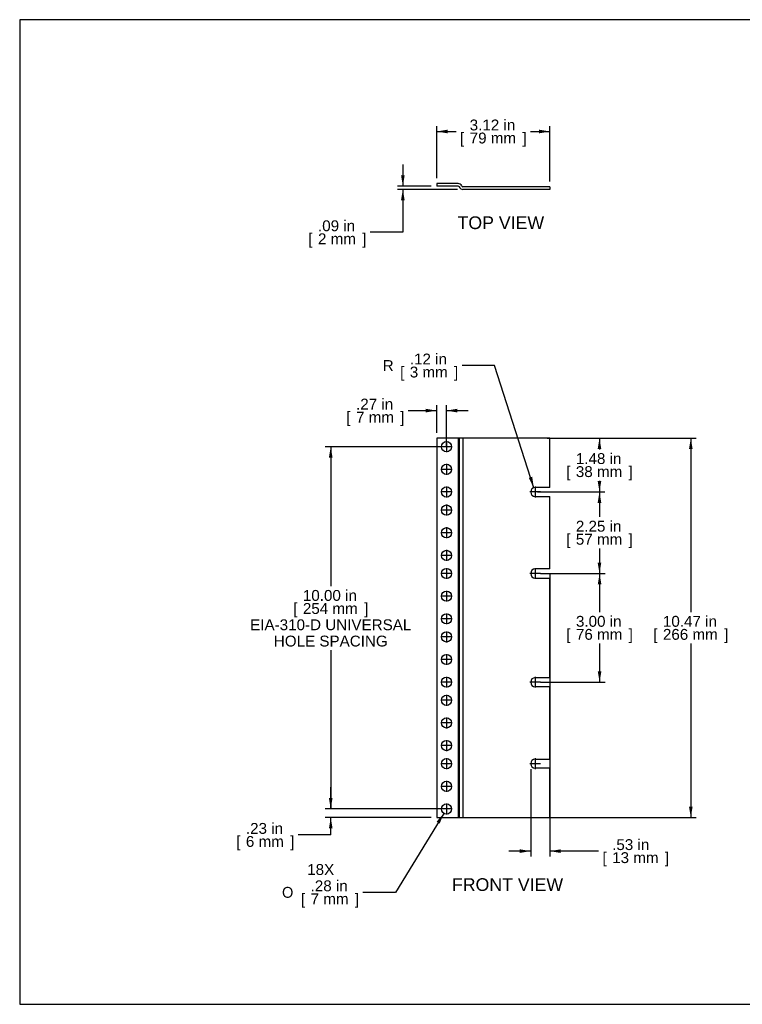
# Model space of a CAD drawing. Header units: inches. Extents: x 0 to 36.4, y -0.1 to 27.2.
# Tile 1 of 11: x 0 to 19.9, y 0 to 27.2. Entities that reach past the tile are written whole.
import ezdxf
from ezdxf.enums import TextEntityAlignment as Align
from ezdxf.lldxf.tags import DXFTag

# ---------------------------------------------------------------- set-up
doc = ezdxf.new("R2010")
doc.units = ezdxf.units.IN
doc.header["$MEASUREMENT"] = 0
doc.layers.add('COM41599', color=7, linetype='Continuous')
doc.layers.add('Default', color=7, linetype='Continuous')
doc.styles.add('SEACAD_Arial', font='arial.ttf')
doc.styles.add('SEACAD_Solid_Edge_ANSI1_Symbols', font='txt')
tags = doc.linetypes.add('CENTER2', pattern=[1.125, 0.75, -0.125, 0.125, -0.125]).pattern_tags.tags
tags[10:11] = [DXFTag(74, 4), DXFTag(75, 0), DXFTag(340, '0'), DXFTag(46, 0.0), DXFTag(50, 0.0), DXFTag(44, 0.0), DXFTag(45, 0.0)]
tags[8:9] = [DXFTag(74, 4), DXFTag(75, 0), DXFTag(340, '0'), DXFTag(46, 0.0), DXFTag(50, 0.0), DXFTag(44, 0.0), DXFTag(45, 0.0)]
tags[6:7] = [DXFTag(74, 4), DXFTag(75, 0), DXFTag(340, '0'), DXFTag(46, 0.0), DXFTag(50, 0.0), DXFTag(44, 0.0), DXFTag(45, 0.0)]
tags[4:5] = [DXFTag(74, 4), DXFTag(75, 0), DXFTag(340, '0'), DXFTag(46, 0.0), DXFTag(50, 0.0), DXFTag(44, 0.0), DXFTag(45, 0.0)]
doc.dimstyles.new('WEB_SMALL', dxfattribs={"dimtxt": 0.3, "dimasz": 0.3, "dimexe": 0.15, "dimexo": 0.15, "dimgap": 0.15, "dimtad": 0, "dimtih": 1, "dimtoh": 1, "dimzin": 4, "dimdsep": 46, "dimtxsty": 'SEACAD_Arial', "dimblk1": '_SE_FILLED', "dimblk2": '_SE_FILLED', "dimsah": 1, "dimcen": 0.15, "dimadec": 0, "dimazin": 0, "dimtfac": 1, "dimtofl": 0, "dimtmove": 0, "dimatfit": 3, "dimfxl": 1, "dimtolj": 1, "dimtzin": 4, "dimarcsym": 0})

# ---------------------------------------------------------------- blocks, each defined once
blk = doc.blocks.new('SEANNOT_GROUP1')
at = {"layer": 'Default', "color": 7, "linetype": 'CENTER2'}
for p, q in [((11.779, 5.541), (11.779, 5.241)), ((11.929, 5.391), (11.629, 5.391))]:
    blk.add_line(p, q, dxfattribs=at)
blk = doc.blocks.new('SEANNOT_GROUP2')
at = {"layer": 'Default', "color": 7, "linetype": 'CENTER2'}
for p, q in [((11.929, 6.016), (11.629, 6.016)), ((11.779, 6.166), (11.779, 5.866))]:
    blk.add_line(p, q, dxfattribs=at)
blk = doc.blocks.new('SEANNOT_GROUP3')
at = {"layer": 'Default', "color": 7, "linetype": 'CENTER2'}
for p, q in [((11.929, 6.641), (11.629, 6.641)), ((11.779, 6.791), (11.779, 6.491))]:
    blk.add_line(p, q, dxfattribs=at)
blk = doc.blocks.new('SEANNOT_GROUP4')
at = {"layer": 'Default', "color": 7, "linetype": 'CENTER2'}
for p, q in [((11.929, 7.141), (11.629, 7.141)), ((11.779, 7.291), (11.779, 6.991))]:
    blk.add_line(p, q, dxfattribs=at)
blk = doc.blocks.new('SEANNOT_GROUP5')
at = {"layer": 'Default', "color": 7, "linetype": 'CENTER2'}
for p, q in [((11.779, 7.916), (11.779, 7.616)), ((11.929, 7.766), (11.629, 7.766))]:
    blk.add_line(p, q, dxfattribs=at)
blk = doc.blocks.new('SEANNOT_GROUP6')
at = {"layer": 'Default', "color": 7, "linetype": 'CENTER2'}
for p, q in [((11.779, 8.541), (11.779, 8.241)), ((11.929, 8.391), (11.629, 8.391))]:
    blk.add_line(p, q, dxfattribs=at)
blk = doc.blocks.new('SEANNOT_GROUP7')
at = {"layer": 'Default', "color": 7, "linetype": 'CENTER2'}
for p, q in [((14.378, 6.641), (14.078, 6.641)), ((14.228, 6.791), (14.228, 6.491))]:
    blk.add_line(p, q, dxfattribs=at)
blk = doc.blocks.new('SEANNOT_GROUP8')
at = {"layer": 'Default', "color": 7, "linetype": 'CENTER2'}
for p, q in [((14.378, 14.141), (14.078, 14.141)), ((14.228, 14.291), (14.228, 13.991))]:
    blk.add_line(p, q, dxfattribs=at)
blk = doc.blocks.new('SEANNOT_GROUP9')
at = {"layer": 'Default', "color": 7, "linetype": 'CENTER2'}
for p, q in [((11.779, 9.041), (11.779, 8.741)), ((11.929, 8.891), (11.629, 8.891))]:
    blk.add_line(p, q, dxfattribs=at)
blk = doc.blocks.new('SEANNOT_GROUP10')
at = {"layer": 'Default', "color": 7, "linetype": 'CENTER2'}
for p, q in [((11.929, 9.516), (11.629, 9.516)), ((11.779, 9.666), (11.779, 9.366))]:
    blk.add_line(p, q, dxfattribs=at)
blk = doc.blocks.new('SEANNOT_GROUP11')
at = {"layer": 'Default', "color": 7, "linetype": 'CENTER2'}
for p, q in [((11.929, 10.141), (11.629, 10.141)), ((11.779, 10.291), (11.779, 9.991))]:
    blk.add_line(p, q, dxfattribs=at)
blk = doc.blocks.new('SEANNOT_GROUP12')
at = {"layer": 'Default', "color": 7, "linetype": 'CENTER2'}
for p, q in [((11.929, 10.641), (11.629, 10.641)), ((11.779, 10.791), (11.779, 10.491))]:
    blk.add_line(p, q, dxfattribs=at)
blk = doc.blocks.new('SEANNOT_GROUP13')
at = {"layer": 'Default', "color": 7, "linetype": 'CENTER2'}
for p, q in [((11.779, 11.416), (11.779, 11.116)), ((11.929, 11.266), (11.629, 11.266))]:
    blk.add_line(p, q, dxfattribs=at)
blk = doc.blocks.new('SEANNOT_GROUP14')
at = {"layer": 'Default', "color": 7, "linetype": 'CENTER2'}
for p, q in [((11.779, 12.041), (11.779, 11.741)), ((11.929, 11.891), (11.629, 11.891))]:
    blk.add_line(p, q, dxfattribs=at)
blk = doc.blocks.new('SEANNOT_GROUP15')
at = {"layer": 'Default', "color": 7, "linetype": 'CENTER2'}
for p, q in [((11.779, 12.041), (11.779, 11.741)), ((11.929, 11.891), (11.629, 11.891))]:
    blk.add_line(p, q, dxfattribs=at)
blk = doc.blocks.new('SEANNOT_GROUP16')
at = {"layer": 'Default', "color": 7, "linetype": 'CENTER2'}
for p, q in [((11.779, 12.541), (11.779, 12.241)), ((11.929, 12.391), (11.629, 12.391))]:
    blk.add_line(p, q, dxfattribs=at)
blk = doc.blocks.new('SEANNOT_GROUP17')
at = {"layer": 'Default', "color": 7, "linetype": 'CENTER2'}
for p, q in [((11.779, 13.166), (11.779, 12.866)), ((11.929, 13.016), (11.629, 13.016))]:
    blk.add_line(p, q, dxfattribs=at)
blk = doc.blocks.new('SEANNOT_GROUP18')
at = {"layer": 'Default', "color": 7, "linetype": 'CENTER2'}
for p, q in [((11.929, 13.641), (11.629, 13.641)), ((11.779, 13.791), (11.779, 13.491))]:
    blk.add_line(p, q, dxfattribs=at)
blk = doc.blocks.new('SEANNOT_GROUP19')
at = {"layer": 'Default', "color": 7, "linetype": 'CENTER2'}
for p, q in [((11.929, 14.141), (11.629, 14.141)), ((11.779, 14.291), (11.779, 13.991))]:
    blk.add_line(p, q, dxfattribs=at)
blk = doc.blocks.new('SEANNOT_GROUP20')
at = {"layer": 'Default', "color": 7, "linetype": 'CENTER2'}
for p, q in [((11.929, 14.766), (11.629, 14.766)), ((11.779, 14.916), (11.779, 14.616))]:
    blk.add_line(p, q, dxfattribs=at)
blk = doc.blocks.new('SEANNOT_GROUP21')
at = {"layer": 'Default', "color": 7, "linetype": 'CENTER2'}
for p, q in [((11.779, 15.541), (11.779, 15.241)), ((11.929, 15.391), (11.629, 15.391))]:
    blk.add_line(p, q, dxfattribs=at)
blk = doc.blocks.new('SEANNOT_GROUP22')
at = {"layer": 'Default', "color": 7, "linetype": 'CENTER2'}
for p, q in [((14.228, 9.041), (14.228, 8.741)), ((14.378, 8.891), (14.078, 8.891))]:
    blk.add_line(p, q, dxfattribs=at)
blk = doc.blocks.new('SEANNOT_GROUP23')
at = {"layer": 'Default', "color": 7, "linetype": 'CENTER2'}
for p, q in [((14.228, 12.041), (14.228, 11.741)), ((14.378, 11.891), (14.078, 11.891))]:
    blk.add_line(p, q, dxfattribs=at)
blk = doc.blocks.new('SEANNOT_GROUP24')
at = {"layer": 'Default', "color": 7, "linetype": 'CENTER2'}
for p, q in [((14.378, 14.141), (14.078, 14.141)), ((14.228, 14.291), (14.228, 13.991))]:
    blk.add_line(p, q, dxfattribs=at)
blk = doc.blocks.new('SE2')
at = {"layer": 'COM41599', "color": 7, "linetype": 'Continuous'}
for p, q in [((12.101, 15.625), (11.509, 15.625)), ((11.509, 15.625), (11.509, 5.157)), ((12.101, 15.625), (12.101, 5.157)), ((12.134, 15.625), (12.101, 15.625)), ((12.234, 15.625), (12.134, 15.625)), ((12.134, 15.625), (12.134, 5.157)), ((14.634, 15.625), (12.234, 15.625)), ((12.234, 15.625), (12.234, 5.157)), ((14.634, 14.266), (14.634, 15.625)), ((14.634, 14.266), (14.228, 14.266)), ((14.228, 14.016), (14.634, 14.016)), ((14.634, 12.016), (14.634, 14.016)), ((14.634, 12.016), (14.228, 12.016)), ((14.228, 11.766), (14.634, 11.766)), ((14.634, 9.016), (14.634, 11.766)), ((14.228, 9.016), (14.634, 9.016)), ((14.634, 8.766), (14.228, 8.766)), ((14.634, 6.766), (14.634, 8.766)), ((14.228, 6.766), (14.634, 6.766)), ((14.634, 6.516), (14.228, 6.516)), ((14.634, 5.157), (14.634, 6.516)), ((11.509, 5.157), (12.101, 5.157)), ((12.101, 5.157), (12.134, 5.157)), ((12.134, 5.157), (12.234, 5.157)), ((12.234, 5.157), (14.634, 5.157))]:
    blk.add_line(p, q, dxfattribs=at)
for centre in [(11.779, 15.391), (11.779, 14.766), (11.779, 14.141), (11.779, 13.641), (11.779, 13.016), (11.779, 12.391), (11.779, 11.891), (11.779, 11.266), (11.779, 10.641), (11.779, 10.141), (11.779, 9.516), (11.779, 8.891), (11.779, 8.391), (11.779, 7.766), (11.779, 7.141), (11.779, 6.641), (11.779, 6.016), (11.779, 5.391)]:
    blk.add_circle(centre, 0.141, dxfattribs=at)
for centre in [(14.228, 14.141), (14.228, 11.891), (14.228, 8.891), (14.228, 6.641)]:
    blk.add_arc(centre, 0.125, 90, 270, dxfattribs=at)
blk = doc.blocks.new('SE3')
at = {"layer": 'COM41599', "color": 7, "linetype": 'Continuous'}
for p, q in [((12.101, 22.655), (11.509, 22.655)), ((11.509, 22.655), (11.509, 22.583)), ((12.101, 22.583), (11.509, 22.583)), ((14.634, 22.565), (12.234, 22.565)), ((14.634, 22.565), (14.634, 22.493)), ((14.634, 22.493), (12.234, 22.493))]:
    blk.add_line(p, q, dxfattribs=at)
for centre, radius, start, end in [((12.101, 22.547), 0.108, 22.0243, 90), ((12.101, 22.547), 0.036, 22.0243, 90), ((12.234, 22.601), 0.108, 202.0243, 270), ((12.234, 22.601), 0.036, 202.0243, 270)]:
    blk.add_arc(centre, radius, start, end, dxfattribs=at)
blk = doc.blocks.new('DMBLK68')
at = {"layer": 'Default', "linetype": 'Continuous', "transparency": 16777216}
for points in [[(10.525, 22.883), (10.575, 22.583), (10.625, 22.883)], [(10.525, 22.193), (10.625, 22.193), (10.575, 22.493)]]:
    blk.add_hatch(color=7, dxfattribs=at).paths.add_polyline_path(points)
at = {"layer": 'Default', "color": 7, "linetype": 'Continuous', "transparency": 16777216}
for p, q in [((10.575, 23.183), (10.575, 22.583)), ((11.359, 22.583), (10.425, 22.583)), ((12.084, 22.493), (10.425, 22.493)), ((10.575, 22.493), (10.575, 21.309)), ((10.575, 21.309), (9.675, 21.309))]:
    blk.add_line(p, q, dxfattribs=at)
at = {"layer": 'Default', "color": 7, "linetype": 'Continuous', "transparency": 16777216, "style": 'SEACAD_Arial'}
for s, p in [('.09 in', (8.233, 21.639)), ('[', (7.965, 21.279)), ('2 mm', (8.233, 21.279)), (']', (9.452, 21.279))]:
    blk.add_text(s, height=0.3, dxfattribs=at).set_placement(p, align=Align.TOP_LEFT)
blk = doc.blocks.new('_SE_FILLED')
at = {"color": 0}
blk.add_line((0, 0), (-1, 0), dxfattribs=at)
blk.add_solid([(0, 0), (-1, -0.1665), (-1, 0.1665), (0, 0)], dxfattribs=at)
blk = doc.blocks.new('DMBLK69')
at = {"layer": 'Default', "linetype": 'Continuous', "transparency": 16777216}
for points in [[(16.052, 13.841), (16.002, 14.141), (15.952, 13.841)], [(16.052, 12.191), (15.952, 12.191), (16.002, 11.891)]]:
    blk.add_hatch(color=7, dxfattribs=at).paths.add_polyline_path(points)
at = {"layer": 'Default', "color": 7, "linetype": 'Continuous', "transparency": 16777216}
for p, q in [((14.293, 14.141), (16.152, 14.141)), ((16.002, 14.141), (16.002, 13.451)), ((16.002, 12.581), (16.002, 11.891)), ((14.378, 11.891), (16.152, 11.891))]:
    blk.add_line(p, q, dxfattribs=at)
at = {"layer": 'Default', "color": 7, "linetype": 'Continuous', "transparency": 16777216, "style": 'SEACAD_Arial'}
for s, p in [('2.25 in', (15.35, 13.346)), ('[', (15.083, 12.986)), ('57 mm', (15.35, 12.986)), (']', (16.805, 12.986))]:
    blk.add_text(s, height=0.3, dxfattribs=at).set_placement(p, align=Align.TOP_LEFT)
blk = doc.blocks.new('DMBLK70')
at = {"layer": 'Default', "linetype": 'Continuous', "transparency": 16777216}
for points in [[(18.573, 15.325), (18.523, 15.625), (18.473, 15.325)], [(18.573, 5.457), (18.473, 5.457), (18.523, 5.157)]]:
    blk.add_hatch(color=7, dxfattribs=at).paths.add_polyline_path(points)
at = {"layer": 'Default', "color": 7, "linetype": 'Continuous', "transparency": 16777216}
for p, q in [((14.555, 15.625), (18.673, 15.625)), ((18.523, 15.625), (18.523, 10.826)), ((18.523, 9.956), (18.523, 5.157)), ((14.564, 5.157), (18.673, 5.157))]:
    blk.add_line(p, q, dxfattribs=at)
at = {"layer": 'Default', "color": 7, "linetype": 'Continuous', "transparency": 16777216, "style": 'SEACAD_Arial'}
for s, p in [('10.47 in', (17.753, 10.721)), ('[', (17.486, 10.361)), ('266 mm', (17.753, 10.361)), (']', (19.442, 10.361))]:
    blk.add_text(s, height=0.3, dxfattribs=at).set_placement(p, align=Align.TOP_LEFT)
blk = doc.blocks.new('DMBLK71')
at = {"layer": 'Default', "linetype": 'Continuous', "transparency": 16777216}
for points in [[(11.809, 24.141), (11.509, 24.091), (11.809, 24.041)], [(14.334, 24.141), (14.334, 24.041), (14.634, 24.091)]]:
    blk.add_hatch(color=7, dxfattribs=at).paths.add_polyline_path(points)
at = {"layer": 'Default', "color": 7, "linetype": 'Continuous', "transparency": 16777216}
for p, q in [((11.509, 22.805), (11.509, 24.241)), ((14.634, 22.715), (14.634, 24.241)), ((11.509, 24.091), (12.047, 24.091)), ((14.096, 24.091), (14.634, 24.091))]:
    blk.add_line(p, q, dxfattribs=at)
at = {"layer": 'Default', "color": 7, "linetype": 'Continuous', "transparency": 16777216, "style": 'SEACAD_Arial'}
for s, p in [('3.12 in', (12.42, 24.421)), ('[', (12.152, 24.061)), ('79 mm', (12.42, 24.061)), (']', (13.874, 24.061))]:
    blk.add_text(s, height=0.3, dxfattribs=at).set_placement(p, align=Align.TOP_LEFT)
blk = doc.blocks.new('DMBLK72')
at = {"layer": 'Default', "linetype": 'Continuous', "transparency": 16777216}
for points in [[(8.535, 15.091), (8.635, 15.091), (8.585, 15.391)], [(8.535, 5.691), (8.585, 5.391), (8.635, 5.691)]]:
    blk.add_hatch(color=7, dxfattribs=at).paths.add_polyline_path(points)
at = {"layer": 'Default', "color": 7, "linetype": 'Continuous', "transparency": 16777216}
for p, q in [((11.629, 15.391), (8.435, 15.391)), ((8.585, 15.391), (8.585, 11.541)), ((8.585, 9.771), (8.585, 5.391)), ((11.629, 5.391), (8.435, 5.391))]:
    blk.add_line(p, q, dxfattribs=at)
at = {"layer": 'Default', "color": 7, "linetype": 'Continuous', "transparency": 16777216, "style": 'SEACAD_Arial'}
for s, p in [('10.00 in', (7.816, 11.436)), ('[', (7.548, 11.076)), ('254 mm', (7.816, 11.076)), (']', (9.505, 11.076)), ('EIA-310-D UNIVERSAL', (6.361, 10.626)), ('HOLE SPACING', (7.014, 10.176))]:
    blk.add_text(s, height=0.3, dxfattribs=at).set_placement(p, align=Align.TOP_LEFT)
blk = doc.blocks.new('DMBLK73')
at = {"layer": 'Default', "linetype": 'Continuous', "transparency": 16777216}
for points in [[(8.535, 5.691), (8.585, 5.391), (8.635, 5.691)], [(8.535, 4.857), (8.635, 4.857), (8.585, 5.157)]]:
    blk.add_hatch(color=7, dxfattribs=at).paths.add_polyline_path(points)
at = {"layer": 'Default', "color": 7, "linetype": 'Continuous', "transparency": 16777216}
for p, q in [((8.585, 5.391), (8.585, 5.991)), ((11.629, 5.391), (8.435, 5.391)), ((11.359, 5.157), (8.435, 5.157)), ((8.585, 4.675), (8.585, 5.157)), ((8.585, 4.675), (7.685, 4.675))]:
    blk.add_line(p, q, dxfattribs=at)
at = {"layer": 'Default', "color": 7, "linetype": 'Continuous', "transparency": 16777216, "style": 'SEACAD_Arial'}
for s, p in [('.23 in', (6.243, 5.005)), ('[', (5.976, 4.645)), ('6 mm', (6.243, 4.645)), (']', (7.463, 4.645))]:
    blk.add_text(s, height=0.3, dxfattribs=at).set_placement(p, align=Align.TOP_LEFT)
blk = doc.blocks.new('DMBLK74')
at = {"layer": 'Default', "linetype": 'Continuous', "transparency": 16777216}
blk.add_hatch(color=7, dxfattribs=at).paths.add_polyline_path([(11.592, 4.989), (11.706, 5.271), (11.507, 5.041)])
at = {"layer": 'Default', "color": 7, "linetype": 'Continuous', "transparency": 16777216}
for p, q in [((11.706, 5.271), (10.371, 3.09)), ((10.371, 3.09), (9.471, 3.09))]:
    blk.add_line(p, q, dxfattribs=at)
for s, style, p in [('18X', 'SEACAD_Arial', (7.935, 3.87)), ('.28 in', 'SEACAD_Arial', (8.029, 3.42)), ('O', 'SEACAD_Solid_Edge_ANSI1_Symbols', (7.24, 3.24)), ('[', 'SEACAD_Arial', (7.762, 3.06)), ('7 mm', 'SEACAD_Arial', (8.029, 3.06)), (']', 'SEACAD_Arial', (9.249, 3.06))]:
    blk.add_text(s, height=0.3, dxfattribs=dict(at, style=style)).set_placement(p, align=Align.TOP_LEFT)
blk = doc.blocks.new('DMBLK75')
at = {"layer": 'Default', "linetype": 'Continuous', "transparency": 16777216}
for points in [[(11.209, 16.437), (11.209, 16.337), (11.509, 16.387)], [(12.079, 16.437), (11.779, 16.387), (12.079, 16.337)]]:
    blk.add_hatch(color=7, dxfattribs=at).paths.add_polyline_path(points)
at = {"layer": 'Default', "color": 7, "linetype": 'Continuous', "transparency": 16777216}
for p, q in [((10.726, 16.387), (11.509, 16.387)), ((11.509, 15.775), (11.509, 16.537)), ((11.779, 15.403), (11.779, 16.537)), ((11.779, 16.387), (12.379, 16.387))]:
    blk.add_line(p, q, dxfattribs=at)
at = {"layer": 'Default', "color": 7, "linetype": 'Continuous', "transparency": 16777216, "style": 'SEACAD_Arial'}
for s, p in [('.27 in', (9.284, 16.717)), ('[', (9.017, 16.357)), ('7 mm', (9.284, 16.357)), (']', (10.504, 16.357))]:
    blk.add_text(s, height=0.3, dxfattribs=at).set_placement(p, align=Align.TOP_LEFT)
blk = doc.blocks.new('DMBLK76')
at = {"layer": 'Default', "linetype": 'Continuous', "transparency": 16777216}
for points in [[(13.803, 4.178), (14.103, 4.228), (13.803, 4.278)], [(14.934, 4.178), (14.934, 4.278), (14.634, 4.228)]]:
    blk.add_hatch(color=7, dxfattribs=at).paths.add_polyline_path(points)
at = {"layer": 'Default', "color": 7, "linetype": 'Continuous', "transparency": 16777216}
for p, q in [((14.634, 11.866), (14.634, 4.078)), ((14.103, 6.491), (14.103, 4.078)), ((14.103, 4.228), (13.503, 4.228)), ((15.979, 4.228), (14.634, 4.228))]:
    blk.add_line(p, q, dxfattribs=at)
at = {"layer": 'Default', "color": 7, "linetype": 'Continuous', "transparency": 16777216, "style": 'SEACAD_Arial'}
for s, p in [('.53 in', (16.352, 4.558)), ('[', (16.084, 4.198)), ('13 mm', (16.352, 4.198)), (']', (17.806, 4.198))]:
    blk.add_text(s, height=0.3, dxfattribs=at).set_placement(p, align=Align.TOP_LEFT)
blk = doc.blocks.new('DMBLK77')
at = {"layer": 'Default', "linetype": 'Continuous', "transparency": 16777216}
blk.add_hatch(color=7, dxfattribs=at).paths.add_polyline_path([(14.051, 14.53), (14.19, 14.26), (14.146, 14.561)])
at = {"layer": 'Default', "color": 7, "linetype": 'Continuous', "transparency": 16777216}
for p, q in [((13.109, 17.631), (12.209, 17.631)), ((14.19, 14.26), (13.109, 17.631))]:
    blk.add_line(p, q, dxfattribs=at)
at = {"layer": 'Default', "color": 7, "linetype": 'Continuous', "transparency": 16777216, "style": 'SEACAD_Arial'}
for s, p in [('.12 in', (10.767, 17.961)), ('R', (10.02, 17.781)), ('[', (10.5, 17.601)), ('3 mm', (10.767, 17.601)), (']', (11.987, 17.601))]:
    blk.add_text(s, height=0.3, dxfattribs=at).set_placement(p, align=Align.TOP_LEFT)
blk = doc.blocks.new('DMBLK78')
at = {"layer": 'Default', "linetype": 'Continuous', "transparency": 16777216}
for points in [[(16.052, 15.325), (16.002, 15.625), (15.952, 15.325)], [(16.052, 14.441), (15.952, 14.441), (16.002, 14.141)]]:
    blk.add_hatch(color=7, dxfattribs=at).paths.add_polyline_path(points)
at = {"layer": 'Default', "color": 7, "linetype": 'Continuous', "transparency": 16777216}
for p, q in [((14.784, 15.625), (16.152, 15.625)), ((16.002, 15.625), (16.002, 15.318)), ((16.002, 14.448), (16.002, 14.141)), ((14.378, 14.141), (16.152, 14.141))]:
    blk.add_line(p, q, dxfattribs=at)
at = {"layer": 'Default', "color": 7, "linetype": 'Continuous', "transparency": 16777216, "style": 'SEACAD_Arial'}
for s, p in [('1.48 in', (15.35, 15.213)), ('[', (15.083, 14.853)), ('38 mm', (15.35, 14.853)), (']', (16.805, 14.853))]:
    blk.add_text(s, height=0.3, dxfattribs=at).set_placement(p, align=Align.TOP_LEFT)
blk = doc.blocks.new('DMBLK79')
at = {"layer": 'Default', "linetype": 'Continuous', "transparency": 16777216}
for points in [[(16.055, 11.591), (16.005, 11.891), (15.955, 11.591)], [(16.055, 9.191), (15.955, 9.191), (16.005, 8.891)]]:
    blk.add_hatch(color=7, dxfattribs=at).paths.add_polyline_path(points)
at = {"layer": 'Default', "color": 7, "linetype": 'Continuous', "transparency": 16777216}
for p, q in [((14.378, 11.891), (16.155, 11.891)), ((16.005, 11.891), (16.005, 10.826)), ((16.005, 9.956), (16.005, 8.891)), ((14.378, 8.891), (16.155, 8.891))]:
    blk.add_line(p, q, dxfattribs=at)
at = {"layer": 'Default', "color": 7, "linetype": 'Continuous', "transparency": 16777216, "style": 'SEACAD_Arial'}
for s, p in [('3.00 in', (15.353, 10.721)), ('[', (15.086, 10.361)), ('76 mm', (15.353, 10.361)), (']', (16.808, 10.361))]:
    blk.add_text(s, height=0.3, dxfattribs=at).set_placement(p, align=Align.TOP_LEFT)

msp = doc.modelspace()

# ---------------------------------------------------------------- linework, layer by layer
at = {"layer": 'Default', "color": 7, "linetype": 'Continuous'}
for p, q in [((36.368, 27.177), (0, 27.177)), ((0, 27.177), (0, 0)), ((0, 0), (36.368, 0))]:
    msp.add_line(p, q, dxfattribs=at)

# ---------------------------------------------------------------- block references
at = {"layer": 'Default'}
for name in ['SE3', 'SE2', 'SEANNOT_GROUP21', 'SEANNOT_GROUP20', 'SEANNOT_GROUP19', 'SEANNOT_GROUP8', 'SEANNOT_GROUP24', 'SEANNOT_GROUP18', 'SEANNOT_GROUP17', 'SEANNOT_GROUP16', 'SEANNOT_GROUP14', 'SEANNOT_GROUP15', 'SEANNOT_GROUP23', 'SEANNOT_GROUP13', 'SEANNOT_GROUP12', 'SEANNOT_GROUP11', 'SEANNOT_GROUP10', 'SEANNOT_GROUP9', 'SEANNOT_GROUP22', 'SEANNOT_GROUP6', 'SEANNOT_GROUP5', 'SEANNOT_GROUP4', 'SEANNOT_GROUP3', 'SEANNOT_GROUP7', 'SEANNOT_GROUP2', 'SEANNOT_GROUP1']:
    msp.add_blockref(name, (0, 0), dxfattribs=at)

# ---------------------------------------------------------------- texts
at = {"layer": 'Default', "color": 7, "linetype": 'Continuous', "style": 'SEACAD_Arial'}
for s, p in [('TOP VIEW', (12.084, 21.748)), ('FRONT VIEW', (11.93, 3.48))]:
    msp.add_text(s, height=0.35, dxfattribs=at).set_placement(p, align=Align.TOP_LEFT)

# ---------------------------------------------------------------- dimensions: what is measured, and where the dimension line sits
at = {"layer": 'Default', "color": 7, "linetype": 'Continuous'}
for base, p1, p2, picture, middle in [((14.63418816, 24.090615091), (11.50918816, 22.655342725), (14.63418816, 22.493342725), 'DMBLK71', (13.071688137, 24.090615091)), ((11.779, 16.387), (11.509, 15.625), (11.779, 8.391), 'DMBLK75', (10.726, 16.387)), ((14.103, 4.228), (14.634, 12.016), (14.103, 6.641), 'DMBLK76', (15.979, 4.228))]:
    dim = msp.add_linear_dim(base=base, p1=p1, p2=p2, text='\\A1;<>', dimstyle='WEB_SMALL', override={"dimpost": '\\X'}, dxfattribs=at)
    dim.commit()
    dim.dimension.update_dxf_attribs({"geometry": picture, "text_midpoint": middle, "dimtype": 160})
for base, p1, p2, angle, text, picture, middle, dimtype in [((10.575, 22.493), (12.101, 22.583), (12.234, 22.493), 90, '\\A1;<>', 'DMBLK68', (9.675, 21.309), 160), ((18.523, 15.625), (11.805, 15.625), (11.805, 5.157), 270, '\\A1;<>', 'DMBLK70', (18.523, 10.391), 161), ((16.002, 14.141), (14.634, 15.625), (14.228, 14.141), 90, '\\A1;<>', 'DMBLK78', (16.002, 14.883), 160), ((8.585, 15.391), (11.779, 15.391), (11.779, 5.391), 270, '\\A1;<>\\PEIA-310-D UNIVERSAL\\PHOLE SPACING', 'DMBLK72', (8.585, 11.106), 161), ((16.002, 14.141), (14.228, 14.141), (14.228, 11.891), 270, '\\A1;<>', 'DMBLK69', (16.002, 13.016), 161), ((16.005, 11.891), (14.228, 11.891), (14.228, 8.891), 270, '\\A1;<>', 'DMBLK79', (16.005, 10.391), 161), ((8.585, 5.391), (11.509, 5.157), (11.779, 5.391), 90, '\\A1;<>', 'DMBLK73', (7.685, 4.675), 160)]:
    dim = msp.add_linear_dim(base=base, p1=p1, p2=p2, angle=angle, text=text, dimstyle='WEB_SMALL', override={"dimpost": '\\X'}, dxfattribs=at)
    dim.commit()
    dim.dimension.update_dxf_attribs({"geometry": picture, "text_midpoint": middle, "dimtype": dimtype})
dim = msp.add_radius_dim(center=(14.228, 14.141), mpoint=(14.19, 14.26), text='\\A1;<>', dimstyle='WEB_SMALL', override={"dimtad": 2, "dimpost": '\\X'}, dxfattribs=at)
dim.commit()
dim.dimension.update_dxf_attribs({"geometry": 'DMBLK77', "text_midpoint": (12.209, 17.631), "dimtype": 164})
dim = msp.add_diameter_dim_2p(p1=(11.853, 5.511), p2=(11.706, 5.271), text='\\A1;18X\\P<>', dimstyle='WEB_SMALL', override={"dimpost": '\\X'}, dxfattribs=at)
dim.commit()
dim.dimension.update_dxf_attribs({"geometry": 'DMBLK74', "text_midpoint": (9.471, 3.09), "dimtype": 163})

doc.saveas('drawing.dxf')
